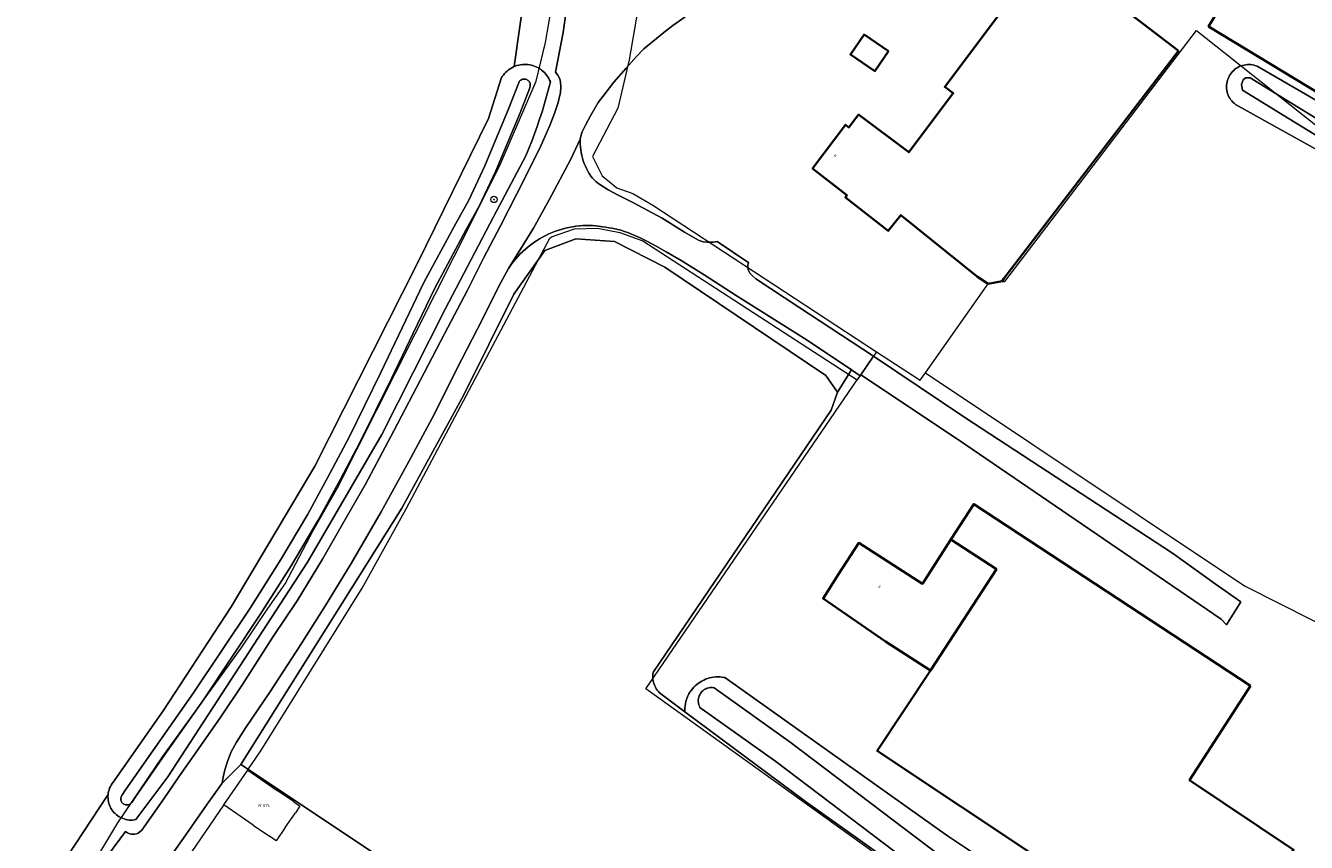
# Model space of a CAD drawing. Header units: metres. Extents: x 250001 to 257773, y 598992 to 609118.
# Tile 242 of 256: x 252821 to 252981, y 603107 to 603208. Entities that reach past the tile are written whole.
import ezdxf
from ezdxf.enums import TextEntityAlignment as Align
from ezdxf.lldxf.tags import DXFTag

# ---------------------------------------------------------------- set-up
doc = ezdxf.new("R2010")
doc.units = ezdxf.units.M
for name, color, linetype, lineweight in [('B-WE-GR-BOOM-S', 252, 'Continuous', 25), ('B-WE-GR-BOUWLAND-GV', 252, 'Continuous', 13), ('B-WE-GR-GRAS-GV', 252, 'Continuous', 13), ('B-WE-GR-GROENVOORZIENING-GV', 252, 'Continuous', 18), ('B-WE-KG-GRENS_PERCEEL-G', 150, 'KG-PERCEEL', 18), ('B-WE-KG-GRENS_PERCEEL-S', 150, 'Continuous', 25), ('B-WE-OG-BEBOUWING-GV', 1, 'Continuous', 35), ('B-WE-OG-BEBOUWING-T18', 7, 'Continuous', 18), ('B-WE-OG-TERREIN_ERF-GV', 7, 'Continuous', 18), ('B-WE-OG-WATER-GV', 252, 'Continuous', 18), ('B-WE-OG-WATER_SLOOT-GV', 252, 'Continuous', 18), ('B-WE-VH-VERHARDING_GESLOTEN-GV', 252, 'Continuous', 18), ('X-XX-AL-REFERENTIE-G', 7, 'Continuous', 18)]:
    doc.layers.add(name, color=color, linetype=linetype, lineweight=lineweight)
doc.styles.add('NLCS-ISO', font='NLCS-ISO.ttf')
doc.styles.add('NLCS-ISO-ANNOTATIEF-T18', font='NLCS-ISO.ttf', dxfattribs={"height": 1.8})
doc.styles.get("Standard").update_dxf_attribs({"font": 'NLCS-ISO.ttf'})
tags = doc.linetypes.add('KG-PERCEEL', pattern='A,5.5,-2,["P",Standard,S=1.8,R=0,X=-0.5,Y=-0.9],-2,5.5,-2,[5,NLCS.SHX,S=0.75,R=0,X=0,Y=0],-2', length=19).pattern_tags.tags
tags[6] = DXFTag(74, 10)

# ---------------------------------------------------------------- blocks, each defined once
blk = doc.blocks.new('SKG-PERCEELNUMMER-SO')
at = {"style": 'NLCS-ISO', "oblique": 10, "flags": 1}
blk.add_attdef('GEMEENTECODE', text='', height=1.8, dxfattribs=at).set_placement((0, 2.55), align=Align.MIDDLE_CENTER)
at = {"style": 'NLCS-ISO', "oblique": 10}
blk.add_attdef('SECTIE', text='', height=1.8, dxfattribs=at).set_placement((-0.5, 0), align=Align.MIDDLE_RIGHT)
blk.add_attdef('PERCEELNUMMER', text='', height=1.8, dxfattribs=at).set_placement((0.5, 0), align=Align.MIDDLE_LEFT)
blk = doc.blocks.new('BS2021-132-Xref-KAD-20210617')
at = {"layer": 'B-WE-KG-GRENS_PERCEEL-G', "flags": 128}
for points in [[(252524.596, 602655.602), (252540.359, 602678.812), (252548.437, 602690.687), (252570.734, 602723.312), (252582.968, 602740.75), (252601.718, 602767.937), (252612.171, 602783.187), (252631.453, 602810.687), (252635.921, 602817.125), (252642.359, 602827.062), (252677.578, 602878.25), (252689.125, 602895), (252722.234, 602944), (252726.703, 602951.625), (252731.984, 602958.937), (252742.046, 602973.875), (252753.578, 602991.062), (252764.484, 603007.437), (252774.578, 603022.625), (252778.078, 603027.5), (252781.39, 603031.937), (252793.454, 603049.812), (252819.406, 603087.812), (252828.204, 603101.187), (252832.954, 603109.125), (252838.5, 603117.312), (252848.266, 603130.812), (252851.562, 603135.75), (252853.718, 603138.812), (252857.188, 603145.437), (252860.218, 603150.75), (252874.726, 603179.489), (252880.382, 603190.803), (252884.908, 603201.269), (252886.04, 603206.078), (252887.172, 603212.584), (252887.172, 603218.524), (252886.606, 603224.747), (252883.494, 603236.627), (252864.26, 603285.562), (252859.452, 603292.632)], [(252897.778, 603214.712), (252897.778, 603211.67), (252896.434, 603203.94), (252895.018, 603197.927), (252891.888, 603191.901), (252893.078, 603189.521), (252894.906, 603188.005), (252896.884, 603187.33), (252899.366, 603185.867), (252927.156, 603167.662)], [(252933.235, 603165.04), (252941.116, 603176.199), (252943.082, 603176.386), (252966.868, 603207.555), (252993.474, 603186.48), (252996.428, 603185.674), (252998.844, 603185.406), (253001.26, 603186.211), (253002.872, 603187.822), (253017.702, 603214.813), (253066.933, 603193.206)], [(252972.858, 603138.584), (252985.65, 603132.096), (252992.523, 603134.174), (253066.933, 603193.206)], [(252849.087, 603115.704), (252850.704, 603118.068), (252863.28, 603138.299), (252868.748, 603148.142), (252886.582, 603181.784), (252886.78, 603181.927), (252889.652, 603182.939), (252892.518, 603182.999), (252895.288, 603182.453), (252898.152, 603181.425), (252924.76, 603164.162)], [(252927.156, 603167.662), (252924.76, 603164.162)], [(252927.156, 603167.662), (252932.578, 603164.11), (252933.235, 603165.04)], [(252933.235, 603165.04), (252972.858, 603138.584)], [(253123.74, 602654.381), (252891.704, 602763.079), (253044.882, 602950.299), (252927.102, 603016.446), (252965.42, 603077.707), (252898.492, 603125.771), (252924.76, 603164.162)], [(252846.117, 603111.359), (252849.075, 603115.686)], [(252849.075, 603115.686), (252849.087, 603115.704)], [(252849.075, 603115.686), (252852.738, 603113.162)], [(252854.742, 603111.781), (252852.738, 603113.162)], [(252546.22, 602672.707), (252550.179, 602677.767), (252550.515, 602678.312), (252558.203, 602689.437), (252568.171, 602703.75), (252583.531, 602725.687), (252591.593, 602737.187), (252603.953, 602755.5), (252608.921, 602762.562), (252620.281, 602779.375), (252632.796, 602797.812), (252643.515, 602813.125), (252657.031, 602833.062), (252666.156, 602846.187), (252673.25, 602856.75), (252677.953, 602863.062), (252679.562, 602865.437), (252686.906, 602876.75), (252687.14, 602877.125), (252700.781, 602897), (252719.437, 602924.625), (252731.312, 602941.937), (252740.359, 602955.062), (252753.859, 602975.375), (252764.046, 602990.25), (252772.187, 603002.812), (252781.516, 603016.875), (252846.102, 603111.337)], [(252846.102, 603111.337), (252846.117, 603111.359)], [(252849.747, 603108.852), (252846.117, 603111.359)], [(252853.726, 603108.538), (252854.999, 603110.392)], [(252854.742, 603111.781), (252855.564, 603111.214)], [(252855.564, 603111.214), (252854.999, 603110.392)], [(252849.747, 603108.852), (252851.765, 603107.458)], [(252852.592, 603106.887), (252851.765, 603107.458)], [(252853.726, 603108.538), (252852.592, 603106.887)]]:
    blk.add_lwpolyline(points, dxfattribs=at)
at = {"layer": 'B-WE-KG-GRENS_PERCEEL-S', "xscale": 0.2, "yscale": 0.2, "zscale": 0.2}
blk.add_blockref('SKG-PERCEELNUMMER-SO', (252850.839, 603111.275), dxfattribs=at).add_auto_attribs({'PERCEELNUMMER': '574', 'SECTIE': 'M'})
blk = doc.blocks.new('SGR-BOOM_01-SO')
at = {"linetype": 'ByBlock', "lineweight": 18}
h = blk.add_hatch(color=0, dxfattribs=at)
h.dxf.hatch_style = 1
edge = h.paths.add_edge_path()
edge.add_arc((0, 0), 0.25, 0, 360)
at = {"color": 0, "linetype": 'ByBlock', "lineweight": 18}
for radius in [2, 0.25]:
    blk.add_circle((0, 0), radius, dxfattribs=at)
blk = doc.blocks.new('BS2021-132-Xref-BGT-GRIJS-20210617-aangepast')
at = {"layer": 'B-WE-GR-BOUWLAND-GV', "flags": 128}
blk.add_lwpolyline([(252825.677, 603103.42), (252830.68, 603111.038), (252831.735, 603112.646), (252831.756, 603112.818), (252831.798, 603113.029), (252831.855, 603113.236), (252831.928, 603113.439), (252832.015, 603113.635), (252832.117, 603113.825), (252832.232, 603114.006), (252832.269, 603114.058), (252838.569, 603123.065), (252847.024, 603135.956), (252857.427, 603153.445), (252870.086, 603178.483), (252878.969, 603196.653), (252880.602, 603201.71), (252880.681, 603201.838), (252880.815, 603202.028), (252880.962, 603202.208), (252881.12, 603202.378), (252881.29, 603202.536), (252881.47, 603202.682), (252881.66, 603202.816), (252881.859, 603202.936), (252882.065, 603203.042), (252882.156, 603203.081), (252883.626, 603213.375)], dxfattribs=at)
at = {"layer": 'B-WE-GR-GRAS-GV', "flags": 128}
blk.add_lwpolyline([(252949.806, 603089.363), (252918.353, 603111.783), (252903.352, 603122.918), (252900.207, 603125.297), (252900.062, 603125.45), (252899.929, 603125.613), (252899.808, 603125.786), (252899.701, 603125.968), (252899.609, 603126.157), (252899.53, 603126.353), (252899.467, 603126.554), (252899.419, 603126.759), (252899.387, 603126.967), (252899.371, 603127.177), (252899.371, 603127.388), (252899.387, 603127.598), (252899.418, 603127.807), (252899.44, 603127.908), (252921.503, 603160.391), (252922.304, 603162.632), (252920.863, 603164.712), (252900.86, 603178.154), (252894.619, 603181.355), (252889.819, 603181.675), (252885.978, 603180.234), (252882.137, 603174.794), (252875.896, 603162.312), (252868.215, 603148.229), (252848.212, 603116.385), (252901.882, 603080.616)], dxfattribs=at)
at = {"layer": 'B-WE-GR-GROENVOORZIENING-GV', "flags": 128}
for points in [[(252883.626, 603213.375), (252882.156, 603203.081), (252882.278, 603203.134), (252882.497, 603203.21), (252882.721, 603203.272), (252882.948, 603203.318), (252883.178, 603203.348), (252883.409, 603203.363), (252883.641, 603203.361), (252883.872, 603203.343), (252884.102, 603203.31), (252884.328, 603203.261), (252884.551, 603203.196), (252884.98, 603203.021), (252885.184, 603202.912), (252885.381, 603202.789), (252885.568, 603202.653), (252885.913, 603202.343), (252886.069, 603202.172), (252886.212, 603201.989), (252886.342, 603201.798), (252886.459, 603201.598), (252886.562, 603201.39), (252886.65, 603201.175), (252885.621, 603197.479), (252885.322, 603196.551), (252885.008, 603195.629), (252884.68, 603194.712), (252884.336, 603193.8), (252883.977, 603192.894), (252883.604, 603191.994), (252879.606, 603184.425), (252873.571, 603172.956), (252865.736, 603157.356), (252856.511, 603141.505), (252839.15, 603114.851), (252835.198, 603109.53), (252834.986, 603109.494), (252834.772, 603109.474), (252834.557, 603109.47), (252834.342, 603109.482), (252834.129, 603109.51), (252833.918, 603109.553), (252833.712, 603109.612), (252833.314, 603109.776), (252833.126, 603109.88), (252832.946, 603109.997), (252832.774, 603110.127), (252832.613, 603110.27), (252832.464, 603110.424), (252832.326, 603110.589), (252832.2, 603110.763), (252832.088, 603110.947), (252831.99, 603111.138), (252831.907, 603111.337), (252831.838, 603111.54), (252831.785, 603111.749), (252831.747, 603111.96), (252831.725, 603112.174), (252831.72, 603112.389), (252831.73, 603112.604), (252831.735, 603112.646), (252830.68, 603111.038), (252825.677, 603103.42)], [(252829.441, 603102.009), (252833.899, 603108.06), (252834.137, 603107.89), (252834.316, 603107.805), (252834.639, 603107.72), (252835.004, 603107.711), (252835.26, 603107.77), (252835.489, 603107.864), (252835.914, 603108.212), (252837.02, 603109.742), (252838.671, 603112.113), (252840.619, 603114.986), (252842.687, 603117.901), (252845.639, 603122.185), (252848.438, 603126.332), (252852.25, 603132.281), (252855.228, 603136.701), (252858.342, 603141.903), (252861.346, 603147.121), (252863.652, 603151.116), (252867.209, 603157.831), (252870.996, 603165.055), (252873.515, 603169.875), (252876.358, 603175.315), (252878.358, 603179.284), (252880.476, 603183.313), (252882.476, 603187.282), (252885.327, 603192.934), (252886.596, 603195.773), (252887.217, 603197.372), (252887.617, 603198.63), (252887.914, 603199.866), (252887.943, 603200.55), (252887.924, 603201.157), (252887.809, 603201.581), (252887.597, 603202.005), (252887.289, 603202.41), (252888.226, 603207.324), (252888.835, 603211.534)]]:
    blk.add_lwpolyline(points, dxfattribs=at)
blk.add_lwpolyline([(252882.137, 603174.794), (252885.978, 603180.234), (252889.819, 603181.675), (252894.619, 603181.355), (252900.86, 603178.154), (252920.863, 603164.712), (252922.304, 603162.632), (252924.037, 603165.403), (252918.528, 603169.088), (252909.859, 603174.555), (252905.746, 603177.207), (252902.895, 603178.981), (252901.036, 603180.052), (252899.803, 603180.756), (252898.705, 603181.373), (252897.799, 603181.807), (252896.926, 603182.183), (252896.356, 603182.423), (252895.854, 603182.607), (252895.401, 603182.753), (252894.874, 603182.89), (252894.293, 603183.004), (252893.898, 603183.071), (252893.541, 603183.12), (252893.136, 603183.187), (252892.626, 603183.255), (252892.279, 603183.294), (252891.903, 603183.323), (252891.585, 603183.333), (252891.123, 603183.342), (252890.687, 603183.324), (252890.252, 603183.291), (252889.819, 603183.242), (252889.388, 603183.177), (252888.959, 603183.096), (252888.534, 603183), (252888.113, 603182.888), (252887.696, 603182.76), (252887.283, 603182.618), (252886.877, 603182.46), (252886.476, 603182.288), (252886.082, 603182.101), (252885.696, 603181.899), (252885.316, 603181.684), (252884.945, 603181.455), (252884.583, 603181.212), (252884.23, 603180.957), (252883.886, 603180.688), (252883.553, 603180.407), (252883.23, 603180.114), (252882.918, 603179.81), (252882.617, 603179.494), (252882.328, 603179.167), (252882.052, 603178.83), (252881.787, 603178.483), (252881.536, 603178.126), (252881.453, 603178.002), (252880.212, 603175.728), (252878.247, 603171.708), (252875.055, 603165.528), (252872.272, 603159.953), (252869.081, 603154.028), (252865.626, 603147.781), (252861.925, 603141.347), (252858.734, 603136.146), (252855.569, 603131.165), (252851.893, 603125.505), (252848.822, 603120.975), (252847.673, 603119.156), (252847.018, 603117.94), (252846.592, 603116.886), (252846.217, 603115.713), (252846.021, 603114.787), (252845.91, 603114.038), (252848.212, 603116.385), (252868.215, 603148.229), (252875.896, 603162.312)], close=True, dxfattribs=at)
at = {"layer": 'B-WE-OG-BEBOUWING-GV', "flags": 128}
for points in [[(252991.762, 603208.063), (252974.678, 603218.438), (252968.388, 603208.079), (252985.472, 603197.705)], [(252964.65, 603205.034), (252948.362, 603217.544), (252935.634, 603200.554), (252936.673, 603199.775), (252931.18, 603192.444), (252924.928, 603197.128), (252923.73, 603195.529), (252923.282, 603195.864), (252919.221, 603190.443), (252923.447, 603187.119), (252923.287, 603186.81), (252928.608, 603182.669), (252930.171, 603184.643), (252939.712, 603176.959), (252941.03, 603176.115), (252942.763, 603176.446), (252942.971, 603176.767)], [(252928.647, 603204.989), (252925.604, 603207.071), (252923.915, 603204.602), (252926.958, 603202.52)], [(252973.612, 603126.151), (252939.222, 603148.73), (252936.375, 603144.312), (252942.035, 603140.665), (252933.857, 603128.065), (252927.227, 603118.062), (252968.807, 603090.403), (252978.946, 603105.762), (252966.028, 603114.415)], [(252942.035, 603140.665), (252936.375, 603144.312), (252932.843, 603138.832), (252924.957, 603143.914), (252922.44, 603140.009), (252920.515, 603137.021), (252928.262, 603131.671), (252933.857, 603128.065)]]:
    blk.add_lwpolyline(points, close=True, dxfattribs=at)
at = {"layer": 'B-WE-OG-TERREIN_ERF-GV', "flags": 128}
for points in [[(252903.403, 603209.285), (252901.856, 603208.178), (252900.748, 603207.311), (252898.251, 603205.289), (252897.354, 603204.336), (252896.053, 603202.91), (252894.549, 603201.167), (252893.469, 603199.761), (252892.601, 603198.615), (252891.627, 603196.977), (252891.029, 603195.802), (252890.605, 603194.964), (252890.46, 603194.588), (252890.354, 603194.074), (252890.349, 603193.806), (252890.359, 603193.454), (252890.384, 603193.103), (252890.425, 603192.753), (252890.482, 603192.405), (252890.555, 603192.06), (252890.643, 603191.719), (252890.747, 603191.383), (252890.865, 603191.051), (252890.999, 603190.725), (252891.148, 603190.405), (252891.31, 603190.093), (252891.487, 603189.788), (252891.678, 603189.492), (252891.881, 603189.204), (252892.339, 603188.763), (252892.811, 603188.42), (252893.813, 603187.793), (252895.162, 603187.079), (252896.982, 603186.163), (252900.527, 603184.272), (252903.301, 603182.508), (252904.679, 603181.717), (252905.151, 603181.495), (252905.613, 603181.331), (252906.105, 603181.254), (252906.538, 603181.254), (252906.856, 603181.263), (252907.155, 603181.301), (252907.357, 603181.34), (252911.278, 603178.717), (252911.23, 603178.611), (252911.162, 603178.38), (252911.171, 603178.023), (252911.268, 603177.744), (252911.441, 603177.416), (252911.797, 603177.031), (252912.173, 603176.712), (252917.519, 603173.193), (252926.777, 603167.108), (252938.128, 603159.494), (252963.902, 603142.614), (252969.192, 603138.808), (252972.392, 603136.582), (252970.618, 603133.732), (252969.97, 603134.44), (252937.324, 603156.728), (252925.198, 603164.801), (252925.112, 603164.684), (252924.037, 603165.403), (252922.304, 603162.632), (252921.503, 603160.391), (252899.44, 603127.908), (252899.418, 603127.807), (252899.387, 603127.598), (252899.371, 603127.388), (252899.371, 603127.177), (252899.387, 603126.967), (252899.419, 603126.759), (252899.467, 603126.554), (252899.53, 603126.353), (252899.609, 603126.157), (252899.701, 603125.968), (252899.808, 603125.786), (252899.929, 603125.613), (252900.062, 603125.45), (252900.207, 603125.297), (252903.352, 603122.918), (252903.346, 603123.175), (252903.356, 603123.431), (252903.381, 603123.686), (252903.422, 603123.939), (252903.48, 603124.189), (252903.552, 603124.435), (252903.743, 603124.911), (252903.86, 603125.139), (252903.991, 603125.36), (252904.135, 603125.572), (252904.463, 603125.966), (252904.644, 603126.148), (252904.837, 603126.317), (252905.039, 603126.474), (252905.251, 603126.619), (252905.472, 603126.749), (252905.7, 603126.866), (252905.935, 603126.969), (252906.177, 603127.056), (252906.422, 603127.128), (252906.673, 603127.185), (252906.926, 603127.226), (252907.181, 603127.252), (252907.437, 603127.261), (252907.694, 603127.254), (252907.949, 603127.232), (252908.203, 603127.193), (252908.326, 603127.168), (252935.987, 603107.51), (252963.028, 603089.463)], [(252997.087, 603184.246), (252971.712, 603198.391), (252971.549, 603198.523), (252971.397, 603198.668), (252971.256, 603198.823), (252971.128, 603198.989), (252971.012, 603199.164), (252970.911, 603199.347), (252970.823, 603199.538), (252970.75, 603199.734), (252970.693, 603199.936), (252970.651, 603200.142), (252970.625, 603200.35), (252970.614, 603200.559), (252970.62, 603200.769), (252970.642, 603200.977), (252970.679, 603201.184), (252970.732, 603201.387), (252970.801, 603201.585), (252970.884, 603201.777), (252970.982, 603201.963), (252971.094, 603202.141), (252971.218, 603202.309), (252971.356, 603202.468), (252971.505, 603202.615), (252971.665, 603202.751), (252971.834, 603202.874), (252972.013, 603202.984), (252972.199, 603203.08), (252972.392, 603203.162), (252972.591, 603203.228), (252972.795, 603203.279), (252973.001, 603203.315), (252973.21, 603203.335), (252973.42, 603203.339), (252973.629, 603203.326), (252973.837, 603203.298), (252974.042, 603203.254), (252974.243, 603203.195), (252974.439, 603203.12), (252974.629, 603203.031), (252974.704, 603202.99), (252981.693, 603198.911)], [(252901.882, 603080.616), (252848.212, 603116.385), (252845.91, 603114.038), (252844.056, 603111.429), (252842.141, 603108.718), (252841.095, 603107.205), (252838.662, 603103.806)]]:
    blk.add_lwpolyline(points, dxfattribs=at)
for points in [[(252974.678, 603218.438), (252991.762, 603208.063), (252985.472, 603197.705), (252968.388, 603208.079)], [(252964.65, 603205.034), (252942.971, 603176.767), (252942.763, 603176.446), (252941.03, 603176.115), (252939.712, 603176.959), (252930.171, 603184.643), (252928.608, 603182.669), (252923.287, 603186.81), (252923.447, 603187.119), (252919.221, 603190.443), (252923.282, 603195.864), (252923.73, 603195.529), (252924.928, 603197.128), (252931.18, 603192.444), (252936.673, 603199.775), (252935.634, 603200.554), (252948.362, 603217.544)], [(252928.647, 603204.989), (252926.958, 603202.52), (252923.915, 603204.602), (252925.604, 603207.071)], [(252973.612, 603126.151), (252966.028, 603114.415), (252978.946, 603105.762), (252968.807, 603090.403), (252927.227, 603118.062), (252933.857, 603128.065), (252928.262, 603131.671), (252920.515, 603137.021), (252922.44, 603140.009), (252924.957, 603143.914), (252932.843, 603138.832), (252936.375, 603144.312), (252939.222, 603148.73)]]:
    blk.add_lwpolyline(points, close=True, dxfattribs=at)
at = {"layer": 'B-WE-OG-WATER-GV', "flags": 128}
for points in [[(252998.016, 603186.651), (252973.545, 603201.698), (252972.989, 603201.707), (252972.681, 603201.42), (252972.491, 603200.879), (252972.598, 603200.158), (252997.593, 603184.788)], [(252936.391, 603104.038), (252916.411, 603119.172), (252906.978, 603125.918), (252906.964, 603125.921), (252906.803, 603125.942), (252906.64, 603125.946), (252906.478, 603125.935), (252906.318, 603125.908), (252906.161, 603125.865), (252906.009, 603125.807), (252905.863, 603125.735), (252905.725, 603125.648), (252905.597, 603125.549), (252905.479, 603125.437), (252905.372, 603125.314), (252905.278, 603125.181), (252905.197, 603125.04), (252905.131, 603124.891), (252905.08, 603124.737), (252905.043, 603124.579), (252905.023, 603124.417), (252905.019, 603124.255), (252905.031, 603124.092), (252905.058, 603123.932), (252905.101, 603123.775), (252905.16, 603123.623), (252905.233, 603123.478), (252914.632, 603116.756), (252934.636, 603101.604)]]:
    blk.add_lwpolyline(points, dxfattribs=at)
blk.add_lwpolyline([(252883.516, 603201.532), (252883.407, 603201.539), (252883.299, 603201.531), (252883.192, 603201.507), (252883.091, 603201.468), (252882.996, 603201.414), (252882.91, 603201.347), (252882.835, 603201.268), (252882.772, 603201.179), (252882.723, 603201.081), (252882.688, 603200.978), (252881.505, 603197.919), (252878.519, 603190.75), (252876.536, 603186.499), (252874.897, 603183.571), (252870.959, 603176.251), (252868.269, 603170.63), (252865.579, 603165.008), (252861.65, 603157.053), (252859.262, 603152.525), (252856.518, 603147.492), (252853.192, 603141.861), (252849.373, 603135.815), (252842.348, 603125.274), (252837.274, 603118.075), (252833.892, 603113.215), (252833.441, 603112.516), (252833.421, 603112.484), (252833.372, 603112.386), (252833.338, 603112.282), (252833.319, 603112.175), (252833.316, 603112.065), (252833.329, 603111.957), (252833.358, 603111.851), (252833.402, 603111.751), (252833.459, 603111.658), (252833.53, 603111.574), (252833.613, 603111.502), (252833.705, 603111.443), (252833.804, 603111.397), (252833.909, 603111.367), (252834.018, 603111.352), (252834.127, 603111.353), (252834.235, 603111.37), (252834.34, 603111.403), (252834.438, 603111.451), (252834.529, 603111.512), (252834.609, 603111.586), (252834.679, 603111.671), (252835.123, 603112.358), (252838.502, 603117.214), (252843.585, 603124.426), (252850.631, 603134.998), (252854.473, 603141.079), (252857.823, 603146.751), (252860.584, 603151.816), (252862.986, 603156.371), (252866.928, 603164.352), (252869.622, 603169.982), (252872.297, 603175.572), (252876.212, 603182.849), (252877.872, 603185.815), (252879.891, 603190.144), (252882.897, 603197.36), (252884.087, 603200.437), (252884.145, 603200.681), (252884.153, 603200.765), (252884.15, 603200.874), (252884.13, 603200.982), (252884.095, 603201.085), (252884.045, 603201.182), (252883.982, 603201.271), (252883.906, 603201.349), (252883.82, 603201.416), (252883.725, 603201.469), (252883.623, 603201.508)], close=True, dxfattribs=at)
at = {"layer": 'B-WE-OG-WATER_SLOOT-GV', "flags": 128}
for points in [[(252981.693, 603198.911), (252974.704, 603202.99), (252974.629, 603203.031), (252974.439, 603203.12), (252974.243, 603203.195), (252974.042, 603203.254), (252973.837, 603203.298), (252973.629, 603203.326), (252973.42, 603203.339), (252973.21, 603203.335), (252973.001, 603203.315), (252972.795, 603203.279), (252972.591, 603203.228), (252972.392, 603203.162), (252972.199, 603203.08), (252972.013, 603202.984), (252971.834, 603202.874), (252971.665, 603202.751), (252971.505, 603202.615), (252971.356, 603202.468), (252971.218, 603202.309), (252971.094, 603202.141), (252970.982, 603201.963), (252970.884, 603201.777), (252970.801, 603201.585), (252970.732, 603201.387), (252970.679, 603201.184), (252970.642, 603200.977), (252970.62, 603200.769), (252970.614, 603200.559), (252970.625, 603200.35), (252970.651, 603200.142), (252970.693, 603199.936), (252970.75, 603199.734), (252970.823, 603199.538), (252970.911, 603199.347), (252971.012, 603199.164), (252971.128, 603198.989), (252971.256, 603198.823), (252971.397, 603198.668), (252971.549, 603198.523), (252971.712, 603198.391), (252997.087, 603184.246)], [(252997.593, 603184.788), (252972.598, 603200.158), (252972.491, 603200.879), (252972.681, 603201.42), (252972.989, 603201.707), (252973.545, 603201.698), (252998.016, 603186.651)], [(252963.028, 603089.463), (252935.987, 603107.51), (252908.326, 603127.168), (252908.203, 603127.193), (252907.949, 603127.232), (252907.694, 603127.254), (252907.437, 603127.261), (252907.181, 603127.252), (252906.926, 603127.226), (252906.673, 603127.185), (252906.422, 603127.128), (252906.177, 603127.056), (252905.935, 603126.969), (252905.7, 603126.866), (252905.472, 603126.749), (252905.251, 603126.619), (252905.039, 603126.474), (252904.837, 603126.317), (252904.644, 603126.148), (252904.463, 603125.966), (252904.135, 603125.572), (252903.991, 603125.36), (252903.86, 603125.139), (252903.743, 603124.911), (252903.552, 603124.435), (252903.48, 603124.189), (252903.422, 603123.939), (252903.381, 603123.686), (252903.356, 603123.431), (252903.346, 603123.175), (252903.352, 603122.918), (252918.353, 603111.783), (252949.806, 603089.363)], [(252934.636, 603101.604), (252914.632, 603116.756), (252905.233, 603123.478), (252905.16, 603123.623), (252905.101, 603123.775), (252905.058, 603123.932), (252905.031, 603124.092), (252905.019, 603124.255), (252905.023, 603124.417), (252905.043, 603124.579), (252905.08, 603124.737), (252905.131, 603124.891), (252905.197, 603125.04), (252905.278, 603125.181), (252905.372, 603125.314), (252905.479, 603125.437), (252905.597, 603125.549), (252905.725, 603125.648), (252905.863, 603125.735), (252906.009, 603125.807), (252906.161, 603125.865), (252906.318, 603125.908), (252906.478, 603125.935), (252906.64, 603125.946), (252906.803, 603125.942), (252906.964, 603125.921), (252906.978, 603125.918), (252916.411, 603119.172), (252936.391, 603104.038)]]:
    blk.add_lwpolyline(points, dxfattribs=at)
for points in [[(252883.641, 603203.361), (252883.409, 603203.363), (252883.178, 603203.348), (252882.948, 603203.318), (252882.721, 603203.272), (252882.497, 603203.21), (252882.278, 603203.134), (252882.156, 603203.081), (252882.065, 603203.042), (252881.859, 603202.936), (252881.66, 603202.816), (252881.47, 603202.682), (252881.29, 603202.536), (252881.12, 603202.378), (252880.962, 603202.208), (252880.815, 603202.028), (252880.681, 603201.838), (252880.602, 603201.71), (252878.969, 603196.653), (252870.086, 603178.483), (252857.427, 603153.445), (252847.024, 603135.956), (252838.569, 603123.065), (252832.269, 603114.058), (252832.232, 603114.006), (252832.117, 603113.825), (252832.015, 603113.635), (252831.928, 603113.439), (252831.855, 603113.236), (252831.798, 603113.029), (252831.756, 603112.818), (252831.735, 603112.646), (252831.73, 603112.604), (252831.72, 603112.389), (252831.725, 603112.174), (252831.747, 603111.96), (252831.785, 603111.749), (252831.838, 603111.54), (252831.907, 603111.337), (252831.99, 603111.138), (252832.088, 603110.947), (252832.2, 603110.763), (252832.326, 603110.589), (252832.464, 603110.424), (252832.613, 603110.27), (252832.774, 603110.127), (252832.946, 603109.997), (252833.126, 603109.88), (252833.314, 603109.776), (252833.712, 603109.612), (252833.918, 603109.553), (252834.129, 603109.51), (252834.342, 603109.482), (252834.557, 603109.47), (252834.772, 603109.474), (252834.986, 603109.494), (252835.198, 603109.53), (252839.15, 603114.851), (252856.511, 603141.505), (252865.736, 603157.356), (252873.571, 603172.956), (252879.606, 603184.425), (252883.604, 603191.994), (252883.977, 603192.894), (252884.336, 603193.8), (252884.68, 603194.712), (252885.008, 603195.629), (252885.322, 603196.551), (252885.621, 603197.479), (252886.65, 603201.175), (252886.562, 603201.39), (252886.459, 603201.598), (252886.342, 603201.798), (252886.212, 603201.989), (252886.069, 603202.172), (252885.913, 603202.343), (252885.568, 603202.653), (252885.381, 603202.789), (252885.184, 603202.912), (252884.98, 603203.021), (252884.551, 603203.196), (252884.328, 603203.261), (252884.102, 603203.31), (252883.872, 603203.343)], [(252883.299, 603201.531), (252883.407, 603201.539), (252883.516, 603201.532), (252883.623, 603201.508), (252883.725, 603201.469), (252883.82, 603201.416), (252883.906, 603201.349), (252883.982, 603201.271), (252884.045, 603201.182), (252884.095, 603201.085), (252884.13, 603200.982), (252884.15, 603200.874), (252884.153, 603200.765), (252884.145, 603200.681), (252884.087, 603200.437), (252882.897, 603197.36), (252879.891, 603190.144), (252877.872, 603185.815), (252876.212, 603182.849), (252872.297, 603175.572), (252869.622, 603169.982), (252866.928, 603164.352), (252862.986, 603156.371), (252860.584, 603151.816), (252857.823, 603146.751), (252854.473, 603141.079), (252850.631, 603134.998), (252843.585, 603124.426), (252838.502, 603117.214), (252835.123, 603112.358), (252834.679, 603111.671), (252834.609, 603111.586), (252834.529, 603111.512), (252834.438, 603111.451), (252834.34, 603111.403), (252834.235, 603111.37), (252834.127, 603111.353), (252834.018, 603111.352), (252833.909, 603111.367), (252833.804, 603111.397), (252833.705, 603111.443), (252833.613, 603111.502), (252833.53, 603111.574), (252833.459, 603111.658), (252833.402, 603111.751), (252833.358, 603111.851), (252833.329, 603111.957), (252833.316, 603112.065), (252833.319, 603112.175), (252833.338, 603112.282), (252833.372, 603112.386), (252833.421, 603112.484), (252833.441, 603112.516), (252833.892, 603113.215), (252837.274, 603118.075), (252842.348, 603125.274), (252849.373, 603135.815), (252853.192, 603141.861), (252856.518, 603147.492), (252859.262, 603152.525), (252861.65, 603157.053), (252865.579, 603165.008), (252868.269, 603170.63), (252870.959, 603176.251), (252874.897, 603183.571), (252876.536, 603186.499), (252878.519, 603190.75), (252881.505, 603197.919), (252882.688, 603200.978), (252882.723, 603201.081), (252882.772, 603201.179), (252882.835, 603201.268), (252882.91, 603201.347), (252882.996, 603201.414), (252883.091, 603201.468), (252883.192, 603201.507)]]:
    blk.add_lwpolyline(points, close=True, dxfattribs=at)
at = {"layer": 'B-WE-VH-VERHARDING_GESLOTEN-GV', "flags": 128}
for points in [[(252888.835, 603211.534), (252888.226, 603207.324), (252887.289, 603202.41), (252887.597, 603202.005), (252887.809, 603201.581), (252887.924, 603201.157), (252887.943, 603200.55), (252887.914, 603199.866), (252887.617, 603198.63), (252887.217, 603197.372), (252886.596, 603195.773), (252885.327, 603192.934), (252882.476, 603187.282), (252880.476, 603183.313), (252878.358, 603179.284), (252876.358, 603175.315), (252873.515, 603169.875), (252870.996, 603165.055), (252867.209, 603157.831), (252863.652, 603151.116), (252861.346, 603147.121), (252858.342, 603141.903), (252855.228, 603136.701), (252852.25, 603132.281), (252848.438, 603126.332), (252845.639, 603122.185), (252842.687, 603117.901), (252840.619, 603114.986), (252838.671, 603112.113), (252837.02, 603109.742), (252835.914, 603108.212), (252835.489, 603107.864), (252835.26, 603107.77), (252835.004, 603107.711), (252834.639, 603107.72), (252834.316, 603107.805), (252834.137, 603107.89), (252833.899, 603108.06), (252829.441, 603102.009)], [(252838.662, 603103.806), (252841.095, 603107.205), (252842.141, 603108.718), (252844.056, 603111.429), (252845.91, 603114.038), (252846.021, 603114.787), (252846.217, 603115.713), (252846.592, 603116.886), (252847.018, 603117.94), (252847.673, 603119.156), (252848.822, 603120.975), (252851.893, 603125.505), (252855.569, 603131.165), (252858.734, 603136.146), (252861.925, 603141.347), (252865.626, 603147.781), (252869.081, 603154.028), (252872.272, 603159.953), (252875.055, 603165.528), (252878.247, 603171.708), (252880.212, 603175.728), (252881.453, 603178.002), (252884.542, 603183.018), (252886.513, 603186.552), (252889.176, 603191.581), (252890.354, 603194.074), (252890.46, 603194.588), (252890.605, 603194.964), (252891.029, 603195.802), (252891.627, 603196.977), (252892.601, 603198.615), (252893.469, 603199.761), (252894.549, 603201.167), (252896.053, 603202.91), (252897.354, 603204.336), (252898.251, 603205.289), (252900.748, 603207.311), (252901.856, 603208.178), (252903.403, 603209.285)]]:
    blk.add_lwpolyline(points, dxfattribs=at)
for points in [[(252891.881, 603189.204), (252891.678, 603189.492), (252891.487, 603189.788), (252891.31, 603190.093), (252891.148, 603190.405), (252890.999, 603190.725), (252890.865, 603191.051), (252890.747, 603191.383), (252890.643, 603191.719), (252890.555, 603192.06), (252890.482, 603192.405), (252890.425, 603192.753), (252890.384, 603193.103), (252890.359, 603193.454), (252890.349, 603193.806), (252890.354, 603194.074), (252889.176, 603191.581), (252886.513, 603186.552), (252884.542, 603183.018), (252881.453, 603178.002), (252881.536, 603178.126), (252881.787, 603178.483), (252882.052, 603178.83), (252882.328, 603179.167), (252882.617, 603179.494), (252882.918, 603179.81), (252883.23, 603180.114), (252883.553, 603180.407), (252883.886, 603180.688), (252884.23, 603180.957), (252884.583, 603181.212), (252884.945, 603181.455), (252885.316, 603181.684), (252885.696, 603181.899), (252886.082, 603182.101), (252886.476, 603182.288), (252886.877, 603182.46), (252887.283, 603182.618), (252887.696, 603182.76), (252888.113, 603182.888), (252888.534, 603183), (252888.959, 603183.096), (252889.388, 603183.177), (252889.819, 603183.242), (252890.252, 603183.291), (252890.687, 603183.324), (252891.123, 603183.342), (252891.585, 603183.333), (252891.903, 603183.323), (252892.279, 603183.294), (252892.626, 603183.255), (252893.136, 603183.187), (252893.541, 603183.12), (252893.898, 603183.071), (252894.293, 603183.004), (252894.874, 603182.89), (252895.401, 603182.753), (252895.854, 603182.607), (252896.356, 603182.423), (252896.926, 603182.183), (252897.799, 603181.807), (252898.705, 603181.373), (252899.803, 603180.756), (252901.036, 603180.052), (252902.895, 603178.981), (252905.746, 603177.207), (252909.859, 603174.555), (252918.528, 603169.088), (252924.037, 603165.403), (252925.112, 603164.684), (252925.198, 603164.801), (252926.777, 603167.108), (252917.519, 603173.193), (252912.173, 603176.712), (252911.797, 603177.031), (252911.441, 603177.416), (252911.268, 603177.744), (252911.171, 603178.023), (252911.162, 603178.38), (252911.23, 603178.611), (252911.278, 603178.717), (252907.357, 603181.34), (252907.155, 603181.301), (252906.856, 603181.263), (252906.538, 603181.254), (252906.105, 603181.254), (252905.613, 603181.331), (252905.151, 603181.495), (252904.679, 603181.717), (252903.301, 603182.508), (252900.527, 603184.272), (252896.982, 603186.163), (252895.162, 603187.079), (252893.813, 603187.793), (252892.811, 603188.42), (252892.339, 603188.763)], [(252938.128, 603159.494), (252926.777, 603167.108), (252925.198, 603164.801), (252937.324, 603156.728), (252969.97, 603134.44), (252970.618, 603133.732), (252972.392, 603136.582), (252969.192, 603138.808), (252963.902, 603142.614)]]:
    blk.add_lwpolyline(points, close=True, dxfattribs=at)
at = {"layer": 'B-WE-GR-BOOM-S', "xscale": 0.2, "yscale": 0.2, "zscale": 0.2}
blk.add_blockref('SGR-BOOM_01-SO', (252879.653, 603186.581), dxfattribs=at)
at = {"layer": 'B-WE-OG-BEBOUWING-T18', "style": 'NLCS-ISO-ANNOTATIEF-T18'}
for s, rotation, p in [('8', 322.6, (252922, 603192)), ('6', 326.8, (252927.549, 603138.483))]:
    blk.add_text(s, height=0.36, rotation=rotation, dxfattribs=at).set_placement(p, align=Align.MIDDLE)

msp = doc.modelspace()

# ---------------------------------------------------------------- block references
at = {"layer": 'X-XX-AL-REFERENTIE-G'}
for name in ['BS2021-132-Xref-BGT-GRIJS-20210617-aangepast', 'BS2021-132-Xref-KAD-20210617']:
    msp.add_blockref(name, (0, 0), dxfattribs=at)

doc.saveas('drawing.dxf')
